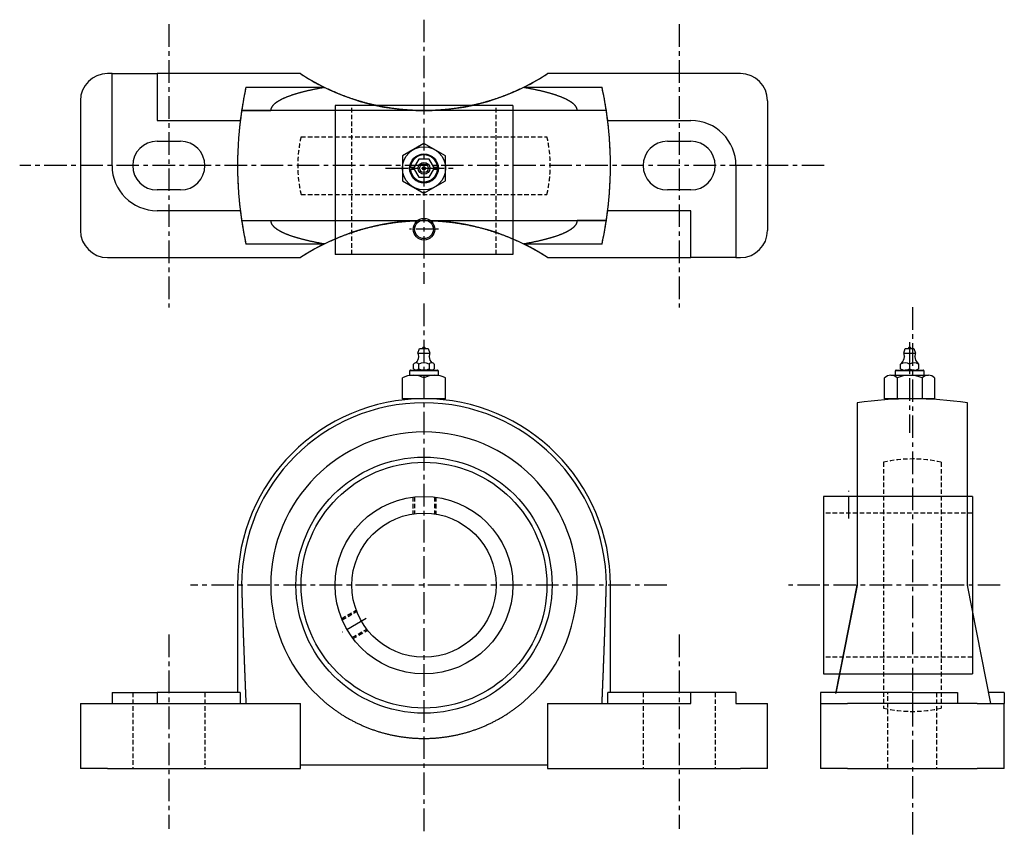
# Model space of a CAD drawing. Extents: x -91 to 455, y -7 to 446.
import ezdxf

# ---------------------------------------------------------------- set-up
doc = ezdxf.new("R2010")
doc.units = 0
doc.header["$LTSCALE"] = 10
doc.linetypes.add('CENTER', pattern=[2, 1.25, -0.25, 0.25, -0.25])
doc.linetypes.add('HIDDEN', pattern=[0.375, 0.25, -0.125])
doc.layers.get('0').update_dxf_attribs({"linetype": 'CONTINUOUS'})
doc.layers.add('CENTER', color=1, linetype='CENTER')
doc.layers.add('HIDDEN', color=3, linetype='HIDDEN')

# ---------------------------------------------------------------- blocks, each defined once
blk = doc.blocks.new('M16S')
for p, q in [((0, 13.86), (11.64, 13.86)), ((0, 0), (0, 13.86)), ((11.64, 6.93), (0, 6.93)), ((13, 10.39), (13, -10.39)), ((0, -13.86), (0, 0)), ((11.64, -6.93), (0, -6.93)), ((11.64, -13.86), (0, -13.86))]:
    blk.add_line(p, q)
for centre, radius, start, end in [((7.91, 10.39), 5.09, 317.1167, 42.8833), ((-5.32, 0), 18.32, 337.7807, 22.2193), ((7.91, -10.39), 5.09, 317.1167, 42.8833)]:
    blk.add_arc(centre, radius, start, end)

msp = doc.modelspace()

# ---------------------------------------------------------------- linework, layer by layer
for p, q in [((-39.44, 415.65), (-41.94, 415.65)), ((-39.44, 415.65), (-14.44, 415.65)), ((-39.44, 364.65), (-39.44, 415.65)), ((-14.44, 415.65), (-14.44, 389.65)), ((65.06, 415.65), (-14.44, 415.65)), ((309.06, 415.65), (202.06, 415.65)), ((34.83, 408.15), (78.12, 408.15)), ((188.99, 408.15), (232.29, 408.15)), ((-56.94, 400.65), (-56.94, 328.65)), ((324.06, 400.65), (324.06, 328.65)), ((234.68, 395.15), (32.44, 395.15)), ((32.44, 395.15), (48.56, 395.15)), ((84.31, 397.95), (84.31, 315.35)), ((182.81, 397.95), (84.31, 397.95)), ((182.81, 397.95), (182.81, 315.35)), ((-14.44, 389.65), (31.69, 389.65)), ((235.43, 389.65), (281.56, 389.65)), ((-14.44, 378.15), (-1.44, 378.15)), ((133.56, 377), (121.56, 370.08)), ((145.56, 370.08), (133.56, 377)), ((268.56, 378.15), (281.56, 378.15)), ((121.56, 370.08), (121.56, 356.22)), ((130.67, 368.15), (127.78, 363.15)), ((136.45, 368.15), (130.67, 368.15)), ((139.33, 363.15), (136.45, 368.15)), ((145.56, 356.22), (145.56, 370.08)), ((126.08, 363.75), (128.13, 363.75)), ((128.13, 362.55), (126.08, 362.55)), ((127.78, 363.15), (130.67, 358.15)), ((133.56, 363.15), (133.56, 363.15)), ((136.45, 358.15), (139.33, 363.15)), ((138.99, 363.75), (141.03, 363.75)), ((141.03, 362.55), (138.99, 362.55)), ((306.56, 364.65), (306.56, 313.65)), ((121.56, 356.22), (133.56, 349.29)), ((130.67, 358.15), (136.45, 358.15)), ((133.56, 349.29), (145.56, 356.22)), ((-1.44, 351.15), (-14.44, 351.15)), ((281.56, 351.15), (268.56, 351.15)), ((31.69, 339.65), (-14.44, 339.65)), ((281.56, 339.65), (235.43, 339.65)), ((281.56, 313.65), (281.56, 339.65)), ((32.44, 334.15), (234.68, 334.15)), ((234.68, 334.15), (218.56, 334.15)), ((78.12, 321.15), (34.83, 321.15)), ((232.29, 321.15), (188.99, 321.15)), ((-41.94, 313.65), (65.06, 313.65)), ((182.81, 315.35), (84.31, 315.35)), ((202.06, 313.65), (281.56, 313.65)), ((306.56, 313.65), (281.56, 313.65)), ((306.56, 313.65), (309.06, 313.65)), ((399.55, 260.58), (400.45, 263.28)), ((400.45, 263.28), (405.25, 263.28)), ((405.25, 263.28), (406.15, 260.58)), ((399.55, 260.58), (406.15, 260.58)), ((126.08, 251.28), (141.03, 251.28)), ((128.74, 251.28), (138.37, 251.28)), ((128.74, 251.28), (138.37, 251.28)), ((395.37, 251.28), (410.33, 251.28)), ((397.85, 254.6), (398.52, 255.28)), ((397.85, 251.95), (397.85, 254.6)), ((405.35, 251.28), (400.41, 251.28)), ((402.85, 254.6), (402.85, 251.95)), ((402.85, 251.28), (402.85, 251.28)), ((407.18, 255.28), (407.85, 254.6)), ((407.85, 254.6), (407.85, 251.95)), ((121.56, 235.35), (121.56, 246.99)), ((141.54, 250.78), (125.58, 250.78)), ((125.58, 250.78), (125.58, 248.35)), ((125.58, 248.35), (141.54, 248.35)), ((133.56, 246.99), (133.56, 235.35)), ((141.54, 248.35), (141.54, 250.78)), ((145.56, 235.35), (145.56, 246.99)), ((394.87, 250.78), (394.87, 248.34)), ((410.83, 250.78), (394.87, 250.78)), ((410.83, 248.34), (410.83, 250.78)), ((133.56, 235.35), (121.56, 235.35)), ((145.56, 235.35), (133.56, 235.35)), ((373.85, 233.07), (373.85, 131.95)), ((434.85, 131.95), (434.85, 233.07)), ((437.65, 181.2), (355.05, 181.2)), ((355.05, 181.2), (355.05, 82.7)), ((355.05, 181.2), (355.05, 82.7)), ((437.65, 181.2), (437.65, 82.7)), ((30.16, 131.95), (30.16, 72.35)), ((236.96, 72.35), (236.96, 131.95)), ((361.96, 71.96), (373.85, 131.95)), ((373.83, 131.83), (361.97, 71.98)), ((373.83, 131.83), (361.99, 72.08)), ((447.85, 66.35), (434.85, 131.95)), ((355.05, 82.7), (437.65, 82.7)), ((-39.44, 72.35), (-14.44, 72.35)), ((-39.44, 72.35), (-39.44, 66.35)), ((31.69, 72.35), (-14.44, 72.35)), ((-14.44, 72.35), (-14.44, 66.35)), ((31.69, 72.35), (31.69, 66.35)), ((281.56, 72.35), (235.43, 72.35)), ((235.43, 66.35), (235.43, 72.35)), ((306.56, 72.35), (281.56, 72.35)), ((281.56, 66.35), (281.56, 72.35)), ((306.56, 72.35), (306.56, 66.35)), ((404.35, 72.35), (353.35, 72.35)), ((353.35, 72.35), (353.35, 66.35)), ((404.35, 72.35), (404.35, 66.35)), ((404.35, 72.35), (429.35, 72.35)), ((429.35, 72.35), (429.35, 66.35)), ((455.35, 72.35), (446.35, 72.35)), ((455.35, 72.35), (455.35, 66.35)), ((-56.94, 66.35), (-56.94, 30.35)), ((-56.94, 66.35), (-41.94, 66.35)), ((-41.94, 66.35), (65.06, 66.35)), ((65.06, 32.35), (65.06, 66.35)), ((202.06, 66.35), (281.56, 66.35)), ((202.06, 66.35), (202.06, 32.35)), ((306.56, 66.35), (309.06, 66.35)), ((309.06, 66.35), (324.06, 66.35)), ((324.06, 30.35), (324.06, 66.35)), ((353.35, 66.35), (368.35, 66.35)), ((353.35, 66.35), (353.35, 30.35)), ((440.35, 66.35), (368.35, 66.35)), ((440.35, 66.35), (455.35, 66.35)), ((455.35, 30.35), (455.35, 66.35)), ((-41.94, 30.35), (-56.94, 30.35)), ((-41.94, 30.35), (65.06, 30.35)), ((65.06, 30.35), (65.06, 32.35)), ((65.06, 32.35), (202.06, 32.35)), ((202.06, 32.35), (202.06, 30.35)), ((202.06, 30.35), (309.06, 30.35)), ((324.06, 30.35), (309.06, 30.35)), ((368.35, 30.35), (353.35, 30.35)), ((368.35, 30.35), (440.35, 30.35)), ((455.35, 30.35), (440.35, 30.35))]:
    msp.add_line(p, q)
at = {"color": 0, "linetype": 'CONTINUOUS'}
for p, q in [((127.74, 251.96), (127.74, 254.61)), ((137.84, 251.28), (129.17, 251.28)), ((130.63, 251.96), (130.63, 254.61)), ((133.52, 251.28), (133.52, 251.28)), ((136.4, 254.61), (136.4, 251.96)), ((139.29, 254.61), (139.29, 251.96))]:
    msp.add_line(p, q, dxfattribs=at)
for points in [[(188.65, 407.98), (188.29, 407.8), (187.94, 407.63), (187.58, 407.46), (187.22, 407.29), (186.87, 407.12), (186.51, 406.95), (186.15, 406.78), (185.79, 406.61), (185.42, 406.45), (185.06, 406.28), (184.7, 406.12), (184.33, 405.95), (183.97, 405.79), (183.6, 405.63), (183.24, 405.47), (182.87, 405.31), (182.49, 405.15), (182.12, 404.99), (181.74, 404.83), (181.36, 404.67), (180.98, 404.52), (180.59, 404.36), (180.2, 404.2), (179.81, 404.04), (179.42, 403.89), (179.02, 403.73), (178.62, 403.58), (178.22, 403.42), (177.82, 403.27), (177.41, 403.11), (177.01, 402.96), (176.6, 402.81), (176.18, 402.66), (175.77, 402.51), (175.35, 402.36), (174.93, 402.21), (174.51, 402.06), (174.08, 401.92), (173.66, 401.77), (173.23, 401.63), (172.8, 401.48), (172.37, 401.34), (171.93, 401.2), (171.5, 401.06), (171.06, 400.92), (170.62, 400.78), (170.17, 400.64), (169.73, 400.51), (169.28, 400.37), (168.83, 400.24), (168.38, 400.11), (167.93, 399.98), (167.48, 399.85), (167.02, 399.72), (166.56, 399.6), (166.11, 399.47), (165.65, 399.35), (165.18, 399.22), (164.72, 399.1), (164.26, 398.99), (163.79, 398.87), (163.32, 398.75), (162.85, 398.64), (162.38, 398.52), (161.91, 398.41), (161.44, 398.3), (160.96, 398.2), (160.49, 398.09), (160.01, 397.98), (159.53, 397.88), (159.05, 397.78), (158.57, 397.68), (158.09, 397.58), (157.61, 397.49), (157.12, 397.39), (156.64, 397.3), (156.15, 397.21), (155.66, 397.12), (155.18, 397.04), (154.69, 396.95), (154.2, 396.87), (153.71, 396.79), (153.22, 396.71), (152.73, 396.63), (152.24, 396.55), (151.75, 396.48), (151.25, 396.41), (150.76, 396.34), (150.27, 396.27), (149.77, 396.21), (149.28, 396.14), (148.78, 396.08), (148.29, 396.02), (147.79, 395.96), (147.3, 395.91), (146.8, 395.85), (146.31, 395.8), (145.81, 395.75), (145.32, 395.7), (144.82, 395.66), (144.33, 395.61), (143.83, 395.57), (143.34, 395.53), (142.84, 395.49), (142.35, 395.46), (141.86, 395.42), (141.36, 395.39), (140.87, 395.36), (140.38, 395.33), (139.88, 395.31), (139.39, 395.28), (138.9, 395.26), (138.41, 395.24), (137.92, 395.22), (137.43, 395.21), (136.95, 395.19), (136.46, 395.18), (135.97, 395.17), (135.49, 395.16), (135, 395.16), (134.52, 395.15), (134.04, 395.15), (133.56, 395.15), (133.08, 395.15), (132.6, 395.15), (132.11, 395.16), (131.63, 395.16), (131.14, 395.17), (130.66, 395.18), (130.17, 395.19), (129.68, 395.21), (129.19, 395.22), (128.7, 395.24), (128.21, 395.26), (127.72, 395.28), (127.23, 395.31), (126.74, 395.33), (126.25, 395.36), (125.76, 395.39), (125.26, 395.42), (124.77, 395.46), (124.27, 395.49), (123.78, 395.53), (123.28, 395.57), (122.79, 395.61), (122.29, 395.66), (121.8, 395.7), (121.3, 395.75), (120.81, 395.8), (120.31, 395.85), (119.82, 395.91), (119.32, 395.96), (118.83, 396.02), (118.33, 396.08), (117.84, 396.14), (117.34, 396.21), (116.85, 396.27), (116.36, 396.34), (115.86, 396.41), (115.37, 396.48), (114.88, 396.55), (114.39, 396.63), (113.9, 396.71), (113.41, 396.79), (112.92, 396.87), (112.43, 396.95), (111.94, 397.04), (111.45, 397.12), (110.97, 397.21), (110.48, 397.3), (110, 397.39), (109.51, 397.49), (109.03, 397.58), (108.55, 397.68), (108.07, 397.78), (107.59, 397.88), (107.11, 397.98), (106.63, 398.09), (106.16, 398.2), (105.68, 398.3), (105.21, 398.41), (104.74, 398.52), (104.27, 398.64), (103.8, 398.75), (103.33, 398.87), (102.86, 398.99), (102.4, 399.1), (101.93, 399.22), (101.47, 399.35), (101.01, 399.47), (100.55, 399.6), (100.09, 399.72), (99.64, 399.85), (99.19, 399.98), (98.73, 400.11), (98.28, 400.24), (97.84, 400.37), (97.39, 400.51), (96.94, 400.64), (96.5, 400.78), (96.06, 400.92), (95.62, 401.06), (95.18, 401.2), (94.75, 401.34), (94.32, 401.48), (93.89, 401.63), (93.46, 401.77), (93.03, 401.92), (92.61, 402.06), (92.19, 402.21), (91.77, 402.36), (91.35, 402.51), (90.93, 402.66), (90.52, 402.81), (90.11, 402.96), (89.7, 403.11), (89.3, 403.27), (88.89, 403.42), (88.49, 403.58), (88.09, 403.73), (87.7, 403.89), (87.31, 404.04), (86.91, 404.2), (86.53, 404.36), (86.14, 404.52), (85.76, 404.67), (85.38, 404.83), (85, 404.99), (84.62, 405.15), (84.25, 405.31), (83.88, 405.47), (83.51, 405.63), (83.15, 405.79), (82.78, 405.95), (82.42, 406.12), (82.05, 406.28), (81.69, 406.45), (81.33, 406.61), (80.97, 406.78), (80.61, 406.95), (80.25, 407.12), (79.89, 407.29), (79.54, 407.46), (79.18, 407.63), (78.82, 407.8), (78.47, 407.98)], [(125.58, 363.75), (125.6, 363.75), (125.62, 363.75), (125.65, 363.75), (125.67, 363.75), (125.69, 363.75), (125.71, 363.75), (125.73, 363.75), (125.75, 363.75), (125.77, 363.75), (125.79, 363.75), (125.81, 363.75), (125.84, 363.75), (125.86, 363.75), (125.88, 363.75), (125.9, 363.75), (125.92, 363.75), (125.94, 363.75), (125.96, 363.75), (125.98, 363.75), (126, 363.75), (126.02, 363.75), (126.04, 363.75), (126.06, 363.75), (126.08, 363.75)], [(126.08, 362.55), (126.06, 362.55), (126.04, 362.55), (126.02, 362.55), (126, 362.55), (125.98, 362.55), (125.96, 362.55), (125.94, 362.55), (125.92, 362.55), (125.9, 362.55), (125.88, 362.55), (125.86, 362.55), (125.84, 362.55), (125.81, 362.55), (125.79, 362.55), (125.77, 362.55), (125.75, 362.55), (125.73, 362.55), (125.71, 362.55), (125.69, 362.55), (125.67, 362.55), (125.65, 362.55), (125.62, 362.55), (125.6, 362.55), (125.58, 362.55)], [(141.03, 363.75), (141.05, 363.75), (141.07, 363.75), (141.1, 363.75), (141.12, 363.75), (141.14, 363.75), (141.16, 363.75), (141.18, 363.75), (141.2, 363.75), (141.22, 363.75), (141.24, 363.75), (141.26, 363.75), (141.28, 363.75), (141.3, 363.75), (141.32, 363.75), (141.34, 363.75), (141.37, 363.75), (141.39, 363.75), (141.41, 363.75), (141.43, 363.75), (141.45, 363.75), (141.47, 363.75), (141.49, 363.75), (141.51, 363.75), (141.54, 363.75)], [(141.54, 362.55), (141.51, 362.55), (141.49, 362.55), (141.47, 362.55), (141.45, 362.55), (141.43, 362.55), (141.41, 362.55), (141.39, 362.55), (141.37, 362.55), (141.34, 362.55), (141.32, 362.55), (141.3, 362.55), (141.28, 362.55), (141.26, 362.55), (141.24, 362.55), (141.22, 362.55), (141.2, 362.55), (141.18, 362.55), (141.16, 362.55), (141.14, 362.55), (141.12, 362.55), (141.1, 362.55), (141.07, 362.55), (141.05, 362.55), (141.03, 362.55)], [(78.47, 321.32), (78.82, 321.49), (79.18, 321.67), (79.54, 321.84), (79.89, 322.01), (80.25, 322.18), (80.61, 322.35), (80.97, 322.52), (81.33, 322.68), (81.69, 322.85), (82.05, 323.01), (82.42, 323.18), (82.78, 323.34), (83.15, 323.5), (83.51, 323.66), (83.88, 323.82), (84.25, 323.98), (84.62, 324.14), (85, 324.3), (85.38, 324.46), (85.76, 324.62), (86.14, 324.78), (86.53, 324.94), (86.91, 325.09), (87.31, 325.25), (87.7, 325.41), (88.09, 325.56), (88.49, 325.72), (88.89, 325.87), (89.3, 326.03), (89.7, 326.18), (90.11, 326.33), (90.52, 326.48), (90.93, 326.64), (91.35, 326.79), (91.77, 326.94), (92.19, 327.08), (92.61, 327.23), (93.03, 327.38), (93.46, 327.52), (93.89, 327.67), (94.32, 327.81), (94.75, 327.95), (95.18, 328.1), (95.62, 328.24), (96.06, 328.38), (96.5, 328.51), (96.94, 328.65), (97.39, 328.79), (97.84, 328.92), (98.28, 329.05), (98.73, 329.19), (99.19, 329.32), (99.64, 329.44), (100.09, 329.57), (100.55, 329.7), (101.01, 329.82), (101.47, 329.95), (101.93, 330.07), (102.4, 330.19), (102.86, 330.31), (103.33, 330.43), (103.8, 330.54), (104.27, 330.66), (104.74, 330.77), (105.21, 330.88), (105.68, 330.99), (106.16, 331.1), (106.63, 331.21), (107.11, 331.31), (107.59, 331.41), (108.07, 331.51), (108.55, 331.61), (109.03, 331.71), (109.51, 331.81), (110, 331.9), (110.48, 331.99), (110.97, 332.08), (111.45, 332.17), (111.94, 332.26), (112.43, 332.34), (112.92, 332.43), (113.41, 332.51), (113.9, 332.59), (114.39, 332.66), (114.88, 332.74), (115.37, 332.81), (115.86, 332.88), (116.36, 332.95), (116.85, 333.02), (117.34, 333.09), (117.84, 333.15), (118.33, 333.21), (118.83, 333.27), (119.32, 333.33), (119.82, 333.39), (120.31, 333.44), (120.81, 333.49), (121.3, 333.54), (121.8, 333.59), (122.29, 333.64), (122.79, 333.68), (123.28, 333.72), (123.78, 333.76), (124.27, 333.8), (124.77, 333.84), (125.26, 333.87), (125.76, 333.9), (126.25, 333.93), (126.74, 333.96), (127.23, 333.99), (127.72, 334.01), (128.21, 334.03), (128.7, 334.05), (129.19, 334.07), (129.68, 334.09), (130.17, 334.1), (130.66, 334.11), (131.14, 334.12), (131.63, 334.13), (132.11, 334.14), (132.6, 334.14), (133.08, 334.15), (133.56, 334.15), (134.04, 334.15), (134.52, 334.14), (135, 334.14), (135.49, 334.13), (135.97, 334.12), (136.46, 334.11), (136.95, 334.1), (137.43, 334.09), (137.92, 334.07), (138.41, 334.05), (138.9, 334.03), (139.39, 334.01), (139.88, 333.99), (140.38, 333.96), (140.87, 333.93), (141.36, 333.9), (141.86, 333.87), (142.35, 333.84), (142.84, 333.8), (143.34, 333.76), (143.83, 333.72), (144.33, 333.68), (144.82, 333.64), (145.32, 333.59), (145.81, 333.54), (146.31, 333.49), (146.8, 333.44), (147.3, 333.39), (147.79, 333.33), (148.29, 333.27), (148.78, 333.21), (149.28, 333.15), (149.77, 333.09), (150.27, 333.02), (150.76, 332.95), (151.25, 332.88), (151.75, 332.81), (152.24, 332.74), (152.73, 332.66), (153.22, 332.59), (153.71, 332.51), (154.2, 332.43), (154.69, 332.34), (155.18, 332.26), (155.66, 332.17), (156.15, 332.08), (156.64, 331.99), (157.12, 331.9), (157.61, 331.81), (158.09, 331.71), (158.57, 331.61), (159.05, 331.51), (159.53, 331.41), (160.01, 331.31), (160.49, 331.21), (160.96, 331.1), (161.44, 330.99), (161.91, 330.88), (162.38, 330.77), (162.85, 330.66), (163.32, 330.54), (163.79, 330.43), (164.26, 330.31), (164.72, 330.19), (165.18, 330.07), (165.65, 329.95), (166.11, 329.82), (166.56, 329.7), (167.02, 329.57), (167.48, 329.44), (167.93, 329.32), (168.38, 329.19), (168.83, 329.05), (169.28, 328.92), (169.73, 328.79), (170.17, 328.65), (170.62, 328.51), (171.06, 328.38), (171.5, 328.24), (171.93, 328.1), (172.37, 327.95), (172.8, 327.81), (173.23, 327.67), (173.66, 327.52), (174.08, 327.38), (174.51, 327.23), (174.93, 327.08), (175.35, 326.94), (175.77, 326.79), (176.18, 326.64), (176.6, 326.48), (177.01, 326.33), (177.41, 326.18), (177.82, 326.03), (178.22, 325.87), (178.62, 325.72), (179.02, 325.56), (179.42, 325.41), (179.81, 325.25), (180.2, 325.09), (180.59, 324.94), (180.98, 324.78), (181.36, 324.62), (181.74, 324.46), (182.12, 324.3), (182.49, 324.14), (182.87, 323.98), (183.24, 323.82), (183.6, 323.66), (183.97, 323.5), (184.33, 323.34), (184.7, 323.18), (185.06, 323.01), (185.42, 322.85), (185.79, 322.68), (186.15, 322.52), (186.51, 322.35), (186.87, 322.18), (187.22, 322.01), (187.58, 321.84), (187.94, 321.67), (188.29, 321.49), (188.65, 321.32)], [(126.08, 251.28), (126.06, 251.26), (126.04, 251.24), (126.02, 251.22), (126, 251.2), (125.98, 251.18), (125.96, 251.16), (125.94, 251.14), (125.92, 251.12), (125.9, 251.1), (125.88, 251.08), (125.86, 251.06), (125.84, 251.04), (125.81, 251.01), (125.79, 250.99), (125.77, 250.97), (125.75, 250.95), (125.73, 250.93), (125.71, 250.91), (125.69, 250.89), (125.67, 250.87), (125.65, 250.85), (125.62, 250.82), (125.6, 250.8), (125.58, 250.78)], [(141.54, 250.78), (141.51, 250.8), (141.49, 250.82), (141.47, 250.85), (141.45, 250.87), (141.43, 250.89), (141.41, 250.91), (141.39, 250.93), (141.37, 250.95), (141.34, 250.97), (141.32, 250.99), (141.3, 251.01), (141.28, 251.04), (141.26, 251.06), (141.24, 251.08), (141.22, 251.1), (141.2, 251.12), (141.18, 251.14), (141.16, 251.16), (141.14, 251.18), (141.12, 251.2), (141.1, 251.22), (141.07, 251.24), (141.05, 251.26), (141.03, 251.28)], [(395.37, 251.28), (395.35, 251.26), (395.33, 251.24), (395.31, 251.22), (395.29, 251.19), (395.27, 251.17), (395.25, 251.15), (395.23, 251.13), (395.21, 251.11), (395.19, 251.09), (395.17, 251.07), (395.15, 251.05), (395.13, 251.03), (395.11, 251.01), (395.09, 250.99), (395.07, 250.97), (395.04, 250.95), (395.02, 250.93), (395, 250.9), (394.98, 250.88), (394.96, 250.86), (394.94, 250.84), (394.92, 250.82), (394.89, 250.8), (394.87, 250.78)], [(410.83, 250.78), (410.81, 250.8), (410.79, 250.82), (410.76, 250.84), (410.74, 250.86), (410.72, 250.88), (410.7, 250.9), (410.68, 250.93), (410.66, 250.95), (410.64, 250.97), (410.62, 250.99), (410.59, 251.01), (410.57, 251.03), (410.55, 251.05), (410.53, 251.07), (410.51, 251.09), (410.49, 251.11), (410.47, 251.13), (410.45, 251.15), (410.43, 251.17), (410.41, 251.19), (410.39, 251.22), (410.37, 251.24), (410.35, 251.26), (410.33, 251.28)], [(78.47, 67.21), (78.82, 66.91), (79.18, 66.62), (79.54, 66.32), (79.89, 66.03), (80.25, 65.74), (80.61, 65.45), (80.97, 65.17), (81.33, 64.89), (81.69, 64.61), (82.05, 64.33), (82.42, 64.05), (82.78, 63.78), (83.15, 63.51), (83.51, 63.24), (83.88, 62.98), (84.25, 62.71), (84.62, 62.45), (85, 62.18), (85.38, 61.92), (85.76, 61.66), (86.14, 61.4), (86.53, 61.15), (86.91, 60.89), (87.31, 60.63), (87.7, 60.38), (88.09, 60.13), (88.49, 59.88), (88.89, 59.63), (89.3, 59.38), (89.7, 59.14), (90.11, 58.89), (90.52, 58.65), (90.93, 58.41), (91.35, 58.17), (91.77, 57.93), (92.19, 57.7), (92.61, 57.46), (93.03, 57.23), (93.46, 57), (93.89, 56.77), (94.32, 56.55), (94.75, 56.32), (95.18, 56.1), (95.62, 55.88), (96.06, 55.67), (96.5, 55.45), (96.94, 55.24), (97.39, 55.03), (97.84, 54.82), (98.28, 54.61), (98.73, 54.41), (99.19, 54.21), (99.64, 54.01), (100.09, 53.81), (100.55, 53.62), (101.01, 53.43), (101.47, 53.24), (101.93, 53.05), (102.4, 52.87), (102.86, 52.68), (103.33, 52.51), (103.8, 52.33), (104.27, 52.15), (104.74, 51.98), (105.21, 51.81), (105.68, 51.65), (106.16, 51.49), (106.63, 51.32), (107.11, 51.17), (107.59, 51.01), (108.07, 50.86), (108.55, 50.71), (109.03, 50.56), (109.51, 50.42), (110, 50.28), (110.48, 50.14), (110.97, 50.01), (111.45, 49.87), (111.94, 49.74), (112.43, 49.62), (112.92, 49.49), (113.41, 49.37), (113.9, 49.25), (114.39, 49.14), (114.88, 49.03), (115.37, 48.92), (115.86, 48.81), (116.36, 48.71), (116.85, 48.61), (117.34, 48.51), (117.84, 48.41), (118.33, 48.32), (118.83, 48.23), (119.32, 48.15), (119.82, 48.06), (120.31, 47.99), (120.81, 47.91), (121.3, 47.84), (121.8, 47.76), (122.29, 47.7), (122.79, 47.63), (123.28, 47.57), (123.78, 47.51), (124.27, 47.46), (124.77, 47.4), (125.26, 47.35), (125.76, 47.31), (126.25, 47.26), (126.74, 47.22), (127.23, 47.18), (127.72, 47.15), (128.21, 47.12), (128.7, 47.09), (129.19, 47.06), (129.68, 47.04), (130.17, 47.02), (130.66, 47), (131.14, 46.98), (131.63, 46.97), (132.11, 46.96), (132.6, 46.95), (133.08, 46.95), (133.56, 46.95), (134.04, 46.95), (134.52, 46.95), (135, 46.96), (135.49, 46.97), (135.97, 46.98), (136.46, 47), (136.95, 47.02), (137.43, 47.04), (137.92, 47.06), (138.41, 47.09), (138.9, 47.12), (139.39, 47.15), (139.88, 47.18), (140.38, 47.22), (140.87, 47.26), (141.36, 47.31), (141.86, 47.35), (142.35, 47.4), (142.84, 47.46), (143.34, 47.51), (143.83, 47.57), (144.33, 47.63), (144.82, 47.7), (145.32, 47.76), (145.81, 47.84), (146.31, 47.91), (146.8, 47.99), (147.3, 48.06), (147.79, 48.15), (148.29, 48.23), (148.78, 48.32), (149.28, 48.41), (149.77, 48.51), (150.27, 48.61), (150.76, 48.71), (151.25, 48.81), (151.75, 48.92), (152.24, 49.03), (152.73, 49.14), (153.22, 49.25), (153.71, 49.37), (154.2, 49.49), (154.69, 49.62), (155.18, 49.74), (155.66, 49.87), (156.15, 50.01), (156.64, 50.14), (157.12, 50.28), (157.61, 50.42), (158.09, 50.56), (158.57, 50.71), (159.05, 50.86), (159.53, 51.01), (160.01, 51.17), (160.49, 51.32), (160.96, 51.49), (161.44, 51.65), (161.91, 51.81), (162.38, 51.98), (162.85, 52.15), (163.32, 52.33), (163.79, 52.51), (164.26, 52.68), (164.72, 52.87), (165.18, 53.05), (165.65, 53.24), (166.11, 53.43), (166.56, 53.62), (167.02, 53.81), (167.48, 54.01), (167.93, 54.21), (168.38, 54.41), (168.83, 54.61), (169.28, 54.82), (169.73, 55.03), (170.17, 55.24), (170.62, 55.45), (171.06, 55.67), (171.5, 55.88), (171.93, 56.1), (172.37, 56.32), (172.8, 56.55), (173.23, 56.77), (173.66, 57), (174.08, 57.23), (174.51, 57.46), (174.93, 57.7), (175.35, 57.93), (175.77, 58.17), (176.18, 58.41), (176.6, 58.65), (177.01, 58.89), (177.41, 59.14), (177.82, 59.38), (178.22, 59.63), (178.62, 59.88), (179.02, 60.13), (179.42, 60.38), (179.81, 60.63), (180.2, 60.89), (180.59, 61.15), (180.98, 61.4), (181.36, 61.66), (181.74, 61.92), (182.12, 62.18), (182.49, 62.45), (182.87, 62.71), (183.24, 62.98), (183.6, 63.24), (183.97, 63.51), (184.33, 63.78), (184.7, 64.05), (185.06, 64.33), (185.42, 64.61), (185.79, 64.89), (186.15, 65.17), (186.51, 65.45), (186.87, 65.74), (187.22, 66.03), (187.58, 66.32), (187.94, 66.62), (188.29, 66.91), (188.65, 67.21)]]:
    msp.add_lwpolyline(points)
for points in [[(130.22, 260.58), (131.12, 263.28)], [(131.12, 263.28), (135.91, 263.28)], [(135.91, 263.28), (136.81, 260.58)], [(130.22, 260.58), (136.81, 260.58)]]:
    msp.add_lwpolyline(points, dxfattribs=at)
for points in [[(78.47, 407.98, 0), (78.03, 407.9, 0), (77.6, 407.83, 0), (77.17, 407.75, 0), (76.74, 407.68, 0), (76.31, 407.6, 0), (75.89, 407.52, 0), (75.47, 407.44, 0), (75.05, 407.37, 0), (74.63, 407.29, 0), (74.22, 407.21, 0), (73.81, 407.13, 0), (73.4, 407.05, 0), (73, 406.97, 0), (72.6, 406.89, 0), (72.2, 406.8, 0), (71.8, 406.72, 0), (71.41, 406.64, 0), (71.02, 406.56, 0), (70.63, 406.47, 0), (70.24, 406.39, 0), (69.86, 406.3, 0), (69.48, 406.21, 0), (69.11, 406.13, 0), (68.73, 406.04, 0), (68.36, 405.95, 0), (68, 405.87, 0), (67.63, 405.78, 0), (67.27, 405.69, 0), (66.91, 405.6, 0), (66.56, 405.51, 0), (66.2, 405.42, 0), (65.85, 405.33, 0), (65.51, 405.24, 0), (65.17, 405.15, 0), (64.83, 405.06, 0), (64.49, 404.96, 0), (64.16, 404.87, 0), (63.83, 404.78, 0), (63.5, 404.69, 0), (63.17, 404.59, 0), (62.85, 404.5, 0), (62.54, 404.4, 0), (62.22, 404.31, 0), (61.91, 404.21, 0), (61.6, 404.11, 0), (61.3, 404.02, 0), (61, 403.92, 0), (60.7, 403.82, 0), (60.41, 403.73, 0), (60.11, 403.63, 0), (59.83, 403.53, 0), (59.54, 403.43, 0), (59.26, 403.33, 0), (58.98, 403.23, 0), (58.71, 403.13, 0), (58.44, 403.03, 0), (58.17, 402.93, 0), (57.91, 402.83, 0), (57.65, 402.73, 0), (57.39, 402.62, 0), (57.14, 402.52, 0), (56.89, 402.42, 0), (56.64, 402.32, 0), (56.4, 402.21, 0), (56.16, 402.11, 0), (55.92, 402.01, 0), (55.69, 401.9, 0), (55.46, 401.8, 0), (55.24, 401.69, 0), (55.02, 401.59, 0), (54.8, 401.48, 0), (54.58, 401.38, 0), (54.37, 401.27, 0), (54.16, 401.16, 0), (53.96, 401.06, 0), (53.76, 400.95, 0), (53.57, 400.84, 0), (53.37, 400.74, 0), (53.18, 400.63, 0), (53, 400.52, 0), (52.82, 400.41, 0), (52.64, 400.3, 0), (52.47, 400.19, 0), (52.29, 400.09, 0), (52.13, 399.98, 0), (51.96, 399.87, 0), (51.81, 399.76, 0), (51.65, 399.65, 0), (51.5, 399.54, 0), (51.35, 399.43, 0), (51.21, 399.32, 0), (51.07, 399.21, 0), (50.93, 399.1, 0), (50.8, 398.99, 0), (50.67, 398.88, 0), (50.54, 398.76, 0), (50.42, 398.65, 0), (50.3, 398.54, 0), (50.19, 398.43, 0), (50.08, 398.32, 0), (49.97, 398.21, 0), (49.87, 398.09, 0), (49.77, 397.98, 0), (49.68, 397.87, 0), (49.58, 397.76, 0), (49.5, 397.64, 0), (49.41, 397.53, 0), (49.33, 397.42, 0), (49.26, 397.31, 0), (49.19, 397.19, 0), (49.12, 397.08, 0), (49.06, 396.97, 0), (49, 396.85, 0), (48.94, 396.74, 0), (48.89, 396.63, 0), (48.84, 396.51, 0), (48.79, 396.4, 0), (48.75, 396.29, 0), (48.72, 396.17, 0), (48.68, 396.06, 0), (48.65, 395.94, 0), (48.63, 395.83, 0), (48.61, 395.72, 0), (48.59, 395.6, 0), (48.58, 395.49, 0), (48.57, 395.38, 0), (48.56, 395.26, 0), (48.56, 395.15, 0)], [(218.56, 395.15, 0), (218.56, 395.26, 0), (218.55, 395.38, 0), (218.54, 395.49, 0), (218.53, 395.6, 0), (218.51, 395.72, 0), (218.49, 395.83, 0), (218.46, 395.94, 0), (218.43, 396.06, 0), (218.4, 396.17, 0), (218.36, 396.29, 0), (218.32, 396.4, 0), (218.28, 396.51, 0), (218.23, 396.63, 0), (218.18, 396.74, 0), (218.12, 396.85, 0), (218.06, 396.97, 0), (218, 397.08, 0), (217.93, 397.19, 0), (217.86, 397.31, 0), (217.78, 397.42, 0), (217.7, 397.53, 0), (217.62, 397.64, 0), (217.53, 397.76, 0), (217.44, 397.87, 0), (217.35, 397.98, 0), (217.25, 398.09, 0), (217.15, 398.21, 0), (217.04, 398.32, 0), (216.93, 398.43, 0), (216.81, 398.54, 0), (216.7, 398.65, 0), (216.57, 398.76, 0), (216.45, 398.88, 0), (216.32, 398.99, 0), (216.19, 399.1, 0), (216.05, 399.21, 0), (215.91, 399.32, 0), (215.77, 399.43, 0), (215.62, 399.54, 0), (215.47, 399.65, 0), (215.31, 399.76, 0), (215.15, 399.87, 0), (214.99, 399.98, 0), (214.82, 400.09, 0), (214.65, 400.19, 0), (214.48, 400.3, 0), (214.3, 400.41, 0), (214.12, 400.52, 0), (213.93, 400.63, 0), (213.74, 400.74, 0), (213.55, 400.84, 0), (213.35, 400.95, 0), (213.16, 401.06, 0), (212.95, 401.16, 0), (212.75, 401.27, 0), (212.53, 401.38, 0), (212.32, 401.48, 0), (212.1, 401.59, 0), (211.88, 401.69, 0), (211.66, 401.8, 0), (211.43, 401.9, 0), (211.19, 402.01, 0), (210.96, 402.11, 0), (210.72, 402.21, 0), (210.48, 402.32, 0), (210.23, 402.42, 0), (209.98, 402.52, 0), (209.73, 402.62, 0), (209.47, 402.73, 0), (209.21, 402.83, 0), (208.94, 402.93, 0), (208.68, 403.03, 0), (208.41, 403.13, 0), (208.13, 403.23, 0), (207.85, 403.33, 0), (207.57, 403.43, 0), (207.29, 403.53, 0), (207, 403.63, 0), (206.71, 403.73, 0), (206.42, 403.82, 0), (206.12, 403.92, 0), (205.82, 404.02, 0), (205.51, 404.11, 0), (205.21, 404.21, 0), (204.9, 404.31, 0), (204.58, 404.4, 0), (204.26, 404.5, 0), (203.94, 404.59, 0), (203.62, 404.69, 0), (203.29, 404.78, 0), (202.96, 404.87, 0), (202.63, 404.96, 0), (202.29, 405.06, 0), (201.95, 405.15, 0), (201.61, 405.24, 0), (201.26, 405.33, 0), (200.91, 405.42, 0), (200.56, 405.51, 0), (200.21, 405.6, 0), (199.85, 405.69, 0), (199.49, 405.78, 0), (199.12, 405.87, 0), (198.75, 405.95, 0), (198.38, 406.04, 0), (198.01, 406.13, 0), (197.63, 406.21, 0), (197.25, 406.3, 0), (196.87, 406.39, 0), (196.49, 406.47, 0), (196.1, 406.56, 0), (195.71, 406.64, 0), (195.31, 406.72, 0), (194.92, 406.8, 0), (194.52, 406.89, 0), (194.12, 406.97, 0), (193.71, 407.05, 0), (193.31, 407.13, 0), (192.9, 407.21, 0), (192.48, 407.29, 0), (192.07, 407.37, 0), (191.65, 407.44, 0), (191.23, 407.52, 0), (190.8, 407.6, 0), (190.38, 407.68, 0), (189.95, 407.75, 0), (189.52, 407.83, 0), (189.08, 407.9, 0), (188.65, 407.98, 0)], [(48.56, 334.15, 0), (48.56, 334.03, 0), (48.57, 333.92, 0), (48.58, 333.81, 0), (48.59, 333.69, 0), (48.61, 333.58, 0), (48.63, 333.46, 0), (48.65, 333.35, 0), (48.68, 333.24, 0), (48.72, 333.12, 0), (48.75, 333.01, 0), (48.79, 332.89, 0), (48.84, 332.78, 0), (48.89, 332.67, 0), (48.94, 332.56, 0), (49, 332.44, 0), (49.06, 332.33, 0), (49.12, 332.21, 0), (49.19, 332.1, 0), (49.26, 331.99, 0), (49.33, 331.88, 0), (49.41, 331.76, 0), (49.5, 331.65, 0), (49.58, 331.54, 0), (49.68, 331.43, 0), (49.77, 331.31, 0), (49.87, 331.2, 0), (49.97, 331.09, 0), (50.08, 330.98, 0), (50.19, 330.86, 0), (50.3, 330.75, 0), (50.42, 330.64, 0), (50.54, 330.53, 0), (50.67, 330.42, 0), (50.8, 330.31, 0), (50.93, 330.2, 0), (51.07, 330.09, 0), (51.21, 329.98, 0), (51.35, 329.87, 0), (51.5, 329.75, 0), (51.65, 329.65, 0), (51.81, 329.54, 0), (51.96, 329.43, 0), (52.13, 329.32, 0), (52.29, 329.21, 0), (52.47, 329.1, 0), (52.64, 328.99, 0), (52.82, 328.88, 0), (53, 328.77, 0), (53.18, 328.67, 0), (53.37, 328.56, 0), (53.57, 328.45, 0), (53.76, 328.34, 0), (53.96, 328.24, 0), (54.16, 328.13, 0), (54.37, 328.02, 0), (54.58, 327.92, 0), (54.8, 327.81, 0), (55.02, 327.71, 0), (55.24, 327.6, 0), (55.46, 327.5, 0), (55.69, 327.39, 0), (55.92, 327.29, 0), (56.16, 327.19, 0), (56.4, 327.08, 0), (56.64, 326.98, 0), (56.89, 326.88, 0), (57.14, 326.77, 0), (57.39, 326.67, 0), (57.65, 326.57, 0), (57.91, 326.47, 0), (58.17, 326.37, 0), (58.44, 326.26, 0), (58.71, 326.16, 0), (58.98, 326.06, 0), (59.26, 325.96, 0), (59.54, 325.87, 0), (59.83, 325.77, 0), (60.11, 325.67, 0), (60.41, 325.57, 0), (60.7, 325.47, 0), (61, 325.37, 0), (61.3, 325.28, 0), (61.6, 325.18, 0), (61.91, 325.08, 0), (62.22, 324.99, 0), (62.54, 324.89, 0), (62.85, 324.8, 0), (63.17, 324.7, 0), (63.5, 324.61, 0), (63.83, 324.51, 0), (64.16, 324.42, 0), (64.49, 324.33, 0), (64.83, 324.24, 0), (65.17, 324.14, 0), (65.51, 324.05, 0), (65.85, 323.96, 0), (66.2, 323.87, 0), (66.56, 323.78, 0), (66.91, 323.69, 0), (67.27, 323.6, 0), (67.63, 323.51, 0), (68, 323.43, 0), (68.36, 323.34, 0), (68.73, 323.25, 0), (69.11, 323.17, 0), (69.48, 323.08, 0), (69.86, 322.99, 0), (70.24, 322.91, 0), (70.63, 322.82, 0), (71.02, 322.74, 0), (71.41, 322.66, 0), (71.8, 322.57, 0), (72.2, 322.49, 0), (72.6, 322.41, 0), (73, 322.33, 0), (73.4, 322.25, 0), (73.81, 322.17, 0), (74.22, 322.09, 0), (74.63, 322.01, 0), (75.05, 321.93, 0), (75.47, 321.85, 0), (75.89, 321.77, 0), (76.31, 321.7, 0), (76.74, 321.62, 0), (77.17, 321.54, 0), (77.6, 321.47, 0), (78.03, 321.39, 0), (78.47, 321.32, 0)], [(188.65, 321.32, 0), (189.08, 321.39, 0), (189.52, 321.47, 0), (189.95, 321.54, 0), (190.38, 321.62, 0), (190.8, 321.7, 0), (191.23, 321.77, 0), (191.65, 321.85, 0), (192.07, 321.93, 0), (192.48, 322.01, 0), (192.9, 322.09, 0), (193.31, 322.17, 0), (193.71, 322.25, 0), (194.12, 322.33, 0), (194.52, 322.41, 0), (194.92, 322.49, 0), (195.31, 322.57, 0), (195.71, 322.66, 0), (196.1, 322.74, 0), (196.49, 322.82, 0), (196.87, 322.91, 0), (197.25, 322.99, 0), (197.63, 323.08, 0), (198.01, 323.17, 0), (198.38, 323.25, 0), (198.75, 323.34, 0), (199.12, 323.43, 0), (199.49, 323.51, 0), (199.85, 323.6, 0), (200.21, 323.69, 0), (200.56, 323.78, 0), (200.91, 323.87, 0), (201.26, 323.96, 0), (201.61, 324.05, 0), (201.95, 324.14, 0), (202.29, 324.24, 0), (202.63, 324.33, 0), (202.96, 324.42, 0), (203.29, 324.51, 0), (203.62, 324.61, 0), (203.94, 324.7, 0), (204.26, 324.8, 0), (204.58, 324.89, 0), (204.9, 324.99, 0), (205.21, 325.08, 0), (205.51, 325.18, 0), (205.82, 325.28, 0), (206.12, 325.37, 0), (206.42, 325.47, 0), (206.71, 325.57, 0), (207, 325.67, 0), (207.29, 325.77, 0), (207.57, 325.87, 0), (207.85, 325.96, 0), (208.13, 326.06, 0), (208.41, 326.16, 0), (208.68, 326.26, 0), (208.94, 326.37, 0), (209.21, 326.47, 0), (209.47, 326.57, 0), (209.73, 326.67, 0), (209.98, 326.77, 0), (210.23, 326.88, 0), (210.48, 326.98, 0), (210.72, 327.08, 0), (210.96, 327.19, 0), (211.19, 327.29, 0), (211.43, 327.39, 0), (211.66, 327.5, 0), (211.88, 327.6, 0), (212.1, 327.71, 0), (212.32, 327.81, 0), (212.53, 327.92, 0), (212.75, 328.02, 0), (212.95, 328.13, 0), (213.16, 328.24, 0), (213.35, 328.34, 0), (213.55, 328.45, 0), (213.74, 328.56, 0), (213.93, 328.67, 0), (214.12, 328.77, 0), (214.3, 328.88, 0), (214.48, 328.99, 0), (214.65, 329.1, 0), (214.82, 329.21, 0), (214.99, 329.32, 0), (215.15, 329.43, 0), (215.31, 329.54, 0), (215.47, 329.65, 0), (215.62, 329.75, 0), (215.77, 329.87, 0), (215.91, 329.98, 0), (216.05, 330.09, 0), (216.19, 330.2, 0), (216.32, 330.31, 0), (216.45, 330.42, 0), (216.57, 330.53, 0), (216.7, 330.64, 0), (216.81, 330.75, 0), (216.93, 330.86, 0), (217.04, 330.98, 0), (217.15, 331.09, 0), (217.25, 331.2, 0), (217.35, 331.31, 0), (217.44, 331.43, 0), (217.53, 331.54, 0), (217.62, 331.65, 0), (217.7, 331.76, 0), (217.78, 331.88, 0), (217.86, 331.99, 0), (217.93, 332.1, 0), (218, 332.21, 0), (218.06, 332.33, 0), (218.12, 332.44, 0), (218.18, 332.56, 0), (218.23, 332.67, 0), (218.28, 332.78, 0), (218.32, 332.89, 0), (218.36, 333.01, 0), (218.4, 333.12, 0), (218.43, 333.24, 0), (218.46, 333.35, 0), (218.49, 333.46, 0), (218.51, 333.58, 0), (218.53, 333.69, 0), (218.54, 333.81, 0), (218.55, 333.92, 0), (218.56, 334.03, 0), (218.56, 334.15, 0)], [(32.44, 131.95, 0), (32.46, 131.43, 0), (32.47, 130.92, 0), (32.49, 130.4, 0), (32.5, 129.89, 0), (32.52, 129.37, 0), (32.53, 128.86, 0), (32.55, 128.34, 0), (32.56, 127.83, 0), (32.58, 127.31, 0), (32.6, 126.8, 0), (32.61, 126.28, 0), (32.63, 125.77, 0), (32.64, 125.25, 0), (32.66, 124.74, 0), (32.68, 124.22, 0), (32.69, 123.71, 0), (32.71, 123.19, 0), (32.72, 122.68, 0), (32.74, 122.16, 0), (32.76, 121.65, 0), (32.77, 121.13, 0), (32.79, 120.62, 0), (32.81, 120.1, 0), (32.82, 119.59, 0), (32.84, 119.08, 0), (32.86, 118.56, 0), (32.87, 118.05, 0), (32.89, 117.53, 0), (32.91, 117.02, 0), (32.92, 116.5, 0), (32.94, 115.99, 0), (32.96, 115.48, 0), (32.98, 114.96, 0), (32.99, 114.45, 0), (33.01, 113.93, 0), (33.03, 113.42, 0), (33.04, 112.91, 0), (33.06, 112.39, 0), (33.08, 111.88, 0), (33.1, 111.36, 0), (33.11, 110.85, 0), (33.13, 110.34, 0), (33.15, 109.82, 0), (33.17, 109.31, 0), (33.18, 108.8, 0), (33.2, 108.28, 0), (33.22, 107.77, 0), (33.24, 107.26, 0), (33.25, 106.74, 0), (33.27, 106.23, 0), (33.29, 105.72, 0), (33.31, 105.2, 0), (33.33, 104.69, 0), (33.34, 104.18, 0), (33.36, 103.67, 0), (33.38, 103.15, 0), (33.4, 102.64, 0), (33.42, 102.13, 0), (33.44, 101.61, 0), (33.45, 101.1, 0), (33.47, 100.59, 0), (33.49, 100.08, 0), (33.51, 99.56, 0), (33.53, 99.05, 0), (33.55, 98.54, 0), (33.57, 98.02, 0), (33.58, 97.51, 0), (33.6, 97, 0), (33.62, 96.49, 0), (33.64, 95.98, 0), (33.66, 95.46, 0), (33.68, 94.95, 0), (33.7, 94.44, 0), (33.72, 93.93, 0), (33.74, 93.41, 0), (33.76, 92.9, 0), (33.78, 92.39, 0), (33.79, 91.88, 0), (33.81, 91.37, 0), (33.83, 90.85, 0), (33.85, 90.34, 0), (33.87, 89.83, 0), (33.89, 89.32, 0), (33.91, 88.81, 0), (33.93, 88.3, 0), (33.95, 87.78, 0), (33.97, 87.27, 0), (33.99, 86.76, 0), (34.01, 86.25, 0), (34.03, 85.74, 0), (34.05, 85.23, 0), (34.07, 84.72, 0), (34.09, 84.21, 0), (34.11, 83.69, 0), (34.13, 83.18, 0), (34.15, 82.67, 0), (34.17, 82.16, 0), (34.19, 81.65, 0), (34.21, 81.14, 0), (34.23, 80.63, 0), (34.25, 80.12, 0), (34.27, 79.61, 0), (34.29, 79.1, 0), (34.32, 78.59, 0), (34.34, 78.08, 0), (34.36, 77.56, 0), (34.38, 77.05, 0), (34.4, 76.54, 0), (34.42, 76.03, 0), (34.44, 75.52, 0), (34.46, 75.01, 0), (34.48, 74.5, 0), (34.5, 73.99, 0), (34.52, 73.48, 0), (34.55, 72.97, 0), (34.57, 72.46, 0), (34.59, 71.95, 0), (34.61, 71.44, 0), (34.63, 70.93, 0), (34.65, 70.42, 0), (34.67, 69.91, 0), (34.7, 69.4, 0), (34.72, 68.89, 0), (34.74, 68.38, 0), (34.76, 67.88, 0), (34.78, 67.37, 0), (34.8, 66.86, 0), (34.83, 66.35, 0)], [(232.29, 66.35, 0), (232.31, 66.86, 0), (232.33, 67.37, 0), (232.36, 67.88, 0), (232.38, 68.38, 0), (232.4, 68.89, 0), (232.42, 69.4, 0), (232.44, 69.91, 0), (232.46, 70.42, 0), (232.49, 70.93, 0), (232.51, 71.44, 0), (232.53, 71.95, 0), (232.55, 72.46, 0), (232.57, 72.97, 0), (232.59, 73.48, 0), (232.61, 73.99, 0), (232.63, 74.5, 0), (232.66, 75.01, 0), (232.68, 75.52, 0), (232.7, 76.03, 0), (232.72, 76.54, 0), (232.74, 77.05, 0), (232.76, 77.56, 0), (232.78, 78.08, 0), (232.8, 78.59, 0), (232.82, 79.1, 0), (232.84, 79.61, 0), (232.86, 80.12, 0), (232.88, 80.63, 0), (232.9, 81.14, 0), (232.93, 81.65, 0), (232.94, 82.16, 0), (232.97, 82.67, 0), (232.99, 83.18, 0), (233.01, 83.69, 0), (233.03, 84.21, 0), (233.05, 84.72, 0), (233.07, 85.23, 0), (233.09, 85.74, 0), (233.11, 86.25, 0), (233.13, 86.76, 0), (233.15, 87.27, 0), (233.17, 87.78, 0), (233.19, 88.3, 0), (233.21, 88.81, 0), (233.22, 89.32, 0), (233.24, 89.83, 0), (233.26, 90.34, 0), (233.28, 90.85, 0), (233.3, 91.37, 0), (233.32, 91.88, 0), (233.34, 92.39, 0), (233.36, 92.9, 0), (233.38, 93.41, 0), (233.4, 93.93, 0), (233.42, 94.44, 0), (233.44, 94.95, 0), (233.46, 95.46, 0), (233.47, 95.98, 0), (233.49, 96.49, 0), (233.51, 97, 0), (233.53, 97.51, 0), (233.55, 98.02, 0), (233.57, 98.54, 0), (233.59, 99.05, 0), (233.61, 99.56, 0), (233.62, 100.08, 0), (233.64, 100.59, 0), (233.66, 101.1, 0), (233.68, 101.61, 0), (233.7, 102.13, 0), (233.72, 102.64, 0), (233.74, 103.15, 0), (233.75, 103.67, 0), (233.77, 104.18, 0), (233.79, 104.69, 0), (233.81, 105.2, 0), (233.83, 105.72, 0), (233.84, 106.23, 0), (233.86, 106.74, 0), (233.88, 107.26, 0), (233.9, 107.77, 0), (233.92, 108.28, 0), (233.93, 108.8, 0), (233.95, 109.31, 0), (233.97, 109.82, 0), (233.99, 110.34, 0), (234, 110.85, 0), (234.02, 111.36, 0), (234.04, 111.88, 0), (234.06, 112.39, 0), (234.07, 112.91, 0), (234.09, 113.42, 0), (234.11, 113.93, 0), (234.12, 114.45, 0), (234.14, 114.96, 0), (234.16, 115.48, 0), (234.18, 115.99, 0), (234.19, 116.5, 0), (234.21, 117.02, 0), (234.23, 117.53, 0), (234.24, 118.05, 0), (234.26, 118.56, 0), (234.28, 119.08, 0), (234.29, 119.59, 0), (234.31, 120.1, 0), (234.33, 120.62, 0), (234.34, 121.13, 0), (234.36, 121.65, 0), (234.38, 122.16, 0), (234.39, 122.68, 0), (234.41, 123.19, 0), (234.42, 123.71, 0), (234.44, 124.22, 0), (234.46, 124.74, 0), (234.47, 125.25, 0), (234.49, 125.77, 0), (234.5, 126.28, 0), (234.52, 126.8, 0), (234.54, 127.31, 0), (234.55, 127.83, 0), (234.57, 128.34, 0), (234.58, 128.86, 0), (234.6, 129.37, 0), (234.62, 129.89, 0), (234.63, 130.4, 0), (234.65, 130.92, 0), (234.66, 131.43, 0), (234.68, 131.95, 0)]]:
    msp.add_polyline3d(points)
for centre, radius in [((133.56, 363.15), 12), ((133.56, 363.15), 8), ((133.56, 363.15), 3.3), ((133.56, 363.15), 2.4), ((133.56, 363.15), 0.849), ((133.56, 329.35), 6), ((133.56, 329.35), 5.19), ((133.56, 131.95), 71), ((133.56, 131.95), 68.15), ((133.56, 131.95), 49.25), ((133.56, 131.95), 40)]:
    msp.add_circle(centre, radius)
for centre, radius, start, end in [((-41.94, 400.65), 15, 90, 180), ((133.56, 519.84), 124.7, 236.6783, 303.3217), ((133.56, 519.84), 124.7, 236.6783, 243.6044), ((133.56, 519.84), 124.7, 296.3956, 303.3217), ((309.06, 400.65), 15, 0, 90), ((235.16, 364.65), 205, 167.749, 172.9953), ((235.16, 364.65), 205, 167.749, 171.4437), ((133.56, 519.84), 124.7, 243.6044, 243.7825), ((133.56, 519.84), 124.7, 296.2175, 296.3956), ((31.96, 364.65), 205, 7.0047, 12.251), ((31.96, 364.65), 205, 8.5563, 12.251), ((235.16, 364.65), 205, 171.4437, 188.5563), ((235.16, 364.65), 205, 171.4437, 188.5563), ((31.96, 364.65), 205, 351.4437, 8.5563), ((31.96, 364.65), 205, 351.4437, 8.5563), ((235.16, 364.65), 205, 172.9954, 174.2545), ((31.96, 364.65), 205, 4.639, 7.0046), ((281.56, 364.65), 25, 0, 90), ((235.16, 364.65), 205, 175.0535, 175.115), ((235.16, 364.65), 205, 174.6847, 174.8384), ((235.16, 364.65), 205, 174.2852, 174.531), ((-14.44, 364.65), 13.5, 90, 270), ((-1.44, 364.65), 13.5, 270, 90), ((235.16, 364.65), 205, 176.5595, 178.5802), ((31.96, 364.65), 205, 4.3316, 4.6083), ((31.96, 364.65), 205, 3.8706, 4.2087), ((31.96, 364.65), 205, 0.626, 3.8399), ((268.56, 364.65), 13.5, 90, 270), ((281.56, 364.65), 13.5, 270, 90), ((133.56, 363.15), 7.5, 4.5886, 175.4114), ((-14.44, 364.65), 25, 180, 270), ((133.56, 363.15), 8, 175.6988, 184.3012), ((133.56, 363.15), 8, 184.3012, 355.6988), ((133.56, 363.15), 7.5, 184.5886, 355.4114), ((133.56, 363.15), 6.79, 175.6983, 184.3017), ((133.56, 363.15), 6.79, 355.6983, 4.3017), ((133.56, 363.15), 8, 355.6988, 4.3012), ((31.96, 364.65), 205, 356.1909, 359.374), ((235.16, 364.65), 205, 181.4808, 183.0718), ((235.16, 364.65), 205, 183.1025, 183.4712), ((31.96, 364.65), 205, 355.8221, 356.1294), ((235.16, 364.65), 205, 184.9465, 184.9772), ((235.16, 364.65), 205, 185.2231, 185.346), ((235.16, 364.65), 205, 185.5304, 185.7456), ((31.96, 364.65), 205, 352.9954, 355.361), ((31.96, 364.65), 205, 355.4225, 355.6684), ((235.16, 364.65), 205, 185.807, 187.0046), ((235.16, 364.65), 205, 187.0047, 192.251), ((31.96, 364.65), 205, 347.749, 352.9953), ((235.16, 364.65), 205, 188.5563, 192.251), ((133.56, 209.45), 124.7, 56.6783, 123.3217), ((31.96, 364.65), 205, 347.749, 351.4437), ((-41.94, 328.65), 15, 180, 270), ((309.06, 328.65), 15, 270, 0), ((133.56, 209.45), 124.7, 116.3956, 123.3217), ((133.56, 209.45), 124.7, 116.2175, 116.3956), ((133.56, 209.45), 124.7, 63.6044, 63.7825), ((133.56, 209.45), 124.7, 56.6783, 63.6044), ((402.85, 262.98), 0.9, 19.4485, 160.5515), ((394.07, 259.29), 6, 317.9597, 352.9354), ((402.85, 260.58), 3.3, 180, 207.9546), ((399.23, 258.65), 0.8, 352.9354, 27.9546), ((406.47, 258.65), 0.8, 152.0454, 187.0646), ((411.63, 259.29), 6, 187.0646, 222.0403), ((402.85, 260.58), 3.3, 332.0454, 0), ((400.35, 250.3), 4.97, 59.8262, 120.1791), ((400.35, 256.25), 4.97, 239.8209, 300.1738), ((405.35, 250.3), 4.97, 59.8209, 120.1738), ((405.35, 256.25), 4.97, 239.8262, 300.1791), ((127.56, 234.44), 13.91, 64.4489, 115.5511), ((139.56, 234.44), 13.91, 64.4489, 115.5511), ((133.56, 131.95), 103.4, 0, 180), ((404.35, 30.35), 205, 81.4437, 98.5563), ((133.56, 131.95), 101.12, 0, 180), ((133.56, 131.95), 85, 0, 180), ((133.56, 131.95), 85, 180, 229.6022), ((133.56, 131.95), 85, 310.3978, 0)]:
    msp.add_arc(centre, radius, start, end)
for centre, radius, start, end in [((133.52, 262.98), 0.9, 19.4485, 160.5515), ((129.19, 253.4), 1.88, 39.9688, 140.04), ((129.19, 253.16), 1.88, 219.9597, 320.0315), ((133.52, 248.76), 6.52, 63.7337, 116.2663), ((133.52, 257.8), 6.52, 243.7337, 296.2663), ((137.84, 253.4), 1.88, 39.96, 140.0312), ((137.84, 253.16), 1.88, 219.9685, 320.0403)]:
    msp.add_arc(centre, radius, start, end, dxfattribs=at)
at = {"color": 0}
for centre, radius, start, end in [((124.73, 259.3), 6, 317.9597, 352.9354), ((133.52, 260.58), 3.3, 180, 207.9546), ((129.89, 258.66), 0.8, 352.9354, 27.9546), ((137.14, 258.66), 0.8, 152.0454, 187.0646), ((142.3, 259.3), 6, 187.0646, 222.0403), ((133.52, 260.58), 3.3, 332.0454, 0)]:
    msp.add_arc(centre, radius, start, end, dxfattribs=at)
at = {"layer": 'CENTER'}
for p, q in [((-7.94, 443.11), (-7.94, 285.98)), ((275.06, 443.11), (275.06, 285.98)), ((112.23, 363.15), (151.5, 363.15)), ((402.85, 266.68), (402.85, 216.37)), ((-7.94, 104.59), (-7.94, -3.2)), ((275.06, 104.59), (275.06, -3.2))]:
    msp.add_line(p, q, dxfattribs=at)
at = {"layer": 'CENTER', "linetype": 'CENTER'}
for p, q in [((133.56, 445.57), (133.56, 299.14)), ((355.5, 364.65), (-90.63, 364.65)), ((141.56, 329.35), (125.56, 329.35)), ((133.56, 288.11), (133.56, -4.77)), ((404.35, 286.11), (404.35, -6.77)), ((369.05, 168.95), (369.05, 184.2)), ((268.14, 131.95), (4.16, 131.95)), ((453.13, 131.95), (333.46, 131.95)), ((101.52, 113.45), (88.31, 105.82))]:
    msp.add_line(p, q, dxfattribs=at)
at = {"layer": 'HIDDEN', "linetype": 'HIDDEN'}
for p, q in [((93.56, 315.35), (93.56, 397.95)), ((173.56, 315.35), (173.56, 397.95)), ((127.4, 180.79), (127.4, 171.45)), ((128.21, 180.89), (128.21, 171.57)), ((139.4, 180.87), (139.4, 171.54)), ((140.21, 180.77), (140.21, 171.42)), ((437.65, 171.95), (355.05, 171.95)), ((87.91, 113.46), (96.02, 118.14)), ((88.22, 112.7), (96.31, 117.37)), ((93.74, 102.97), (101.8, 107.62)), ((94.22, 102.31), (102.31, 106.98)), ((437.65, 91.95), (355.05, 91.95))]:
    msp.add_line(p, q, dxfattribs=at)
at = {"layer": 'HIDDEN'}
for p, q in [((65.41, 380.65), (201.71, 380.65)), ((65.41, 348.65), (201.71, 348.65)), ((388.35, 200.09), (388.35, 63.8)), ((420.35, 200.09), (420.35, 63.8)), ((-27.94, 72.35), (-27.94, 30.35)), ((12.06, 72.35), (12.06, 30.35)), ((255.06, 72.35), (255.06, 30.35)), ((295.06, 72.35), (295.06, 30.35)), ((390.75, 30.35), (390.75, 72.35)), ((417.75, 72.35), (417.75, 30.35))]:
    msp.add_line(p, q, dxfattribs=at)
for centre, start, end in [((133.56, 364.65), 166.787, 193.213), ((133.56, 364.65), 346.787, 13.213), ((404.35, 131.95), 76.787, 103.213), ((404.35, 131.95), 256.787, 283.213)]:
    msp.add_arc(centre, 70, start, end, dxfattribs=at)

# ---------------------------------------------------------------- block references
at = {"rotation": 90}
msp.add_blockref('M16S', (402.85, 235.34), dxfattribs=at)

doc.saveas('drawing.dxf')
